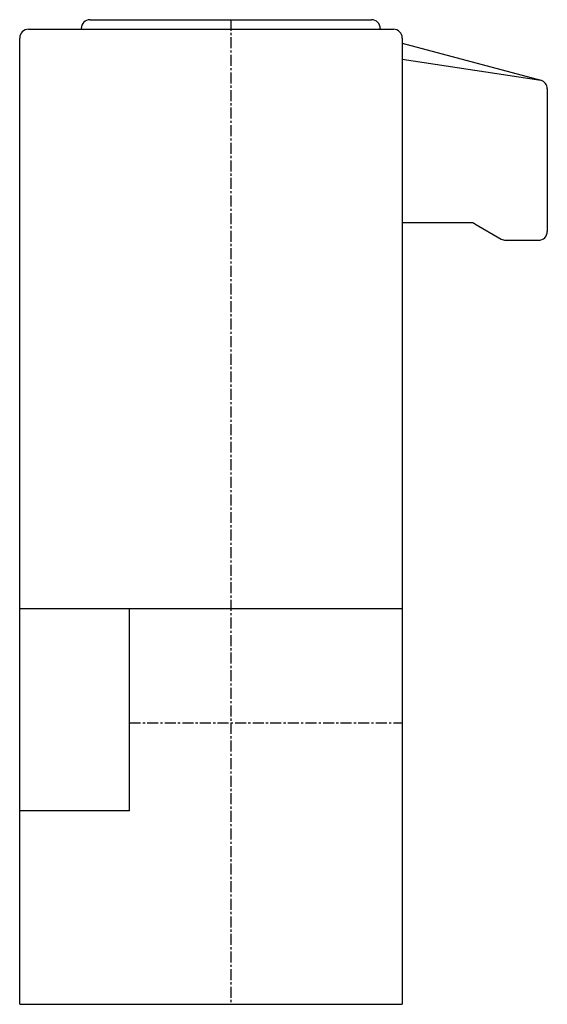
# Model space of a CAD drawing. Extents: x 236 to 296, y 260 to 372.
import ezdxf

# ---------------------------------------------------------------- set-up
doc = ezdxf.new("R2010")
doc.units = 0
doc.linetypes.add('CENTER', pattern=[2, 1.25, -0.25, 0.25, -0.25])
doc.layers.get('0').update_dxf_attribs({"linetype": 'CONTINUOUS'})
doc.layers.add('BRAUER-1', color=1, linetype='CENTER')

msp = doc.modelspace()

# ---------------------------------------------------------------- linework, layer by layer
for p, q in [((244, 372), (276, 372)), ((237, 370.908965), (278.5, 370.908965)), ((277, 371), (277, 370.908965)), ((236, 260), (236, 369.908965)), ((279.5, 369.908965), (279.5, 260)), ((279.5, 369.330127), (295.258819, 365.107564)), ((279.5, 367.527663), (295.258819, 365.107564)), ((296, 364.141638), (296, 347.908965)), ((287.267949, 348.908965), (279.5, 348.908965)), ((287.767949, 348.774991), (290.767949, 347.04294)), ((291.267949, 346.908965), (295, 346.908965)), ((279.5, 305), (236, 305)), ((248.5, 282), (248.5, 305)), ((248.5, 282), (236, 282)), ((236, 260), (279.5, 260))]:
    msp.add_line(p, q)
for centre, start, end in [((244, 371), 90, 180), ((276, 371), 0, 90), ((237, 369.908965), 90, 180), ((278.5, 369.908965), 0, 90), ((295, 364.141638), 0, 75.000005), ((287.267949, 347.908965), 60.000001, 90), ((295, 347.908965), 270, 0), ((291.267949, 347.908965), 239.999988, 270)]:
    msp.add_arc(centre, 1, start, end)
at = {"layer": 'BRAUER-1'}
for p, q in [((260, 372), (260, 260)), ((248.5, 292), (279.5, 292))]:
    msp.add_line(p, q, dxfattribs=at)

doc.saveas('drawing.dxf')
